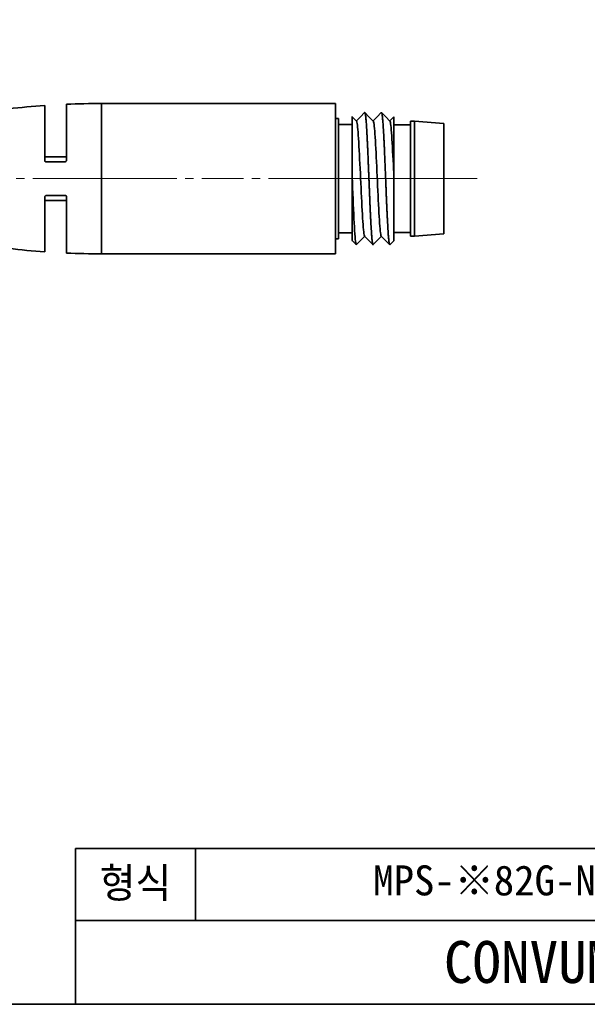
# Model space of a CAD drawing. Header units: millimetres. Extents: x 0 to 151, y 0 to 107.
# Tile 3 of 5: x 83 to 117, y 0 to 59. Entities that reach past the tile are written whole.
import ezdxf

# ---------------------------------------------------------------- set-up
doc = ezdxf.new("R2010")
doc.units = ezdxf.units.MM
doc.linetypes.add('CENTERX2', pattern=[4, 2.5, -0.5, 0.5, -0.5])
doc.layers.add('외형선', color=7, linetype='Continuous', lineweight=35)
doc.layers.add('중심선2', color=1, linetype='CENTERX2', lineweight=15)

msp = doc.modelspace()

# ---------------------------------------------------------------- linework, layer by layer
at = {"layer": '외형선'}
for p, q in [((84.31977984, 50.53266023), (84.31977984, 53.81336231)), ((85.61977984, 53.88718416), (85.61977796, 50.5327237)), ((101.71977984, 53.93266023), (87.71977984, 53.93266023)), ((87.71977984, 53.93266023), (87.71977984, 44.93266023)), ((101.71977984, 44.93266023), (101.71977984, 53.93266023)), ((101.91677984, 53.03266023), (101.71977984, 53.03266023)), ((101.91677984, 45.83266023), (101.91677984, 53.03266023)), ((102.71677984, 52.68266023), (101.91677984, 52.68266023)), ((106.21677984, 52.65766023), (105.21677984, 52.65766023)), ((106.46677984, 52.88266023), (106.21677984, 52.88266023)), ((106.21677984, 52.88266023), (106.21677984, 45.98266023)), ((108.21677984, 52.73266023), (106.46677984, 52.88266023)), ((106.46677984, 45.98266023), (106.46677984, 52.88266023)), ((108.21677984, 46.13266023), (108.21677984, 52.73266023)), ((85.61977984, 50.73266023), (84.31977984, 50.73266023)), ((102.71677984, 49.95555158), (102.71677984, 49.52999504)), ((84.31977984, 45.05195814), (84.31977761, 48.33259615)), ((84.31977984, 48.13266023), (85.61977984, 48.13266023)), ((85.61977984, 48.33266023), (85.61977984, 44.97813629)), ((101.91677984, 46.18266023), (102.71677984, 46.18266023)), ((105.21677984, 46.20766023), (106.21677984, 46.20766023)), ((106.21677984, 45.98266023), (106.46677984, 45.98266023)), ((106.46677984, 45.98266023), (108.21677984, 46.13266023)), ((101.71977984, 45.83266023), (101.91677984, 45.83266023)), ((87.71977984, 44.93266023), (101.71977984, 44.93266023)), ((86.1643008, 0), (86.1643008, 9.33446592)), ((150.7875264, 9.33446592), (86.1643008, 9.33446592)), ((93.3446592, 5.02625088), (93.3446592, 9.33446592)), ((150.7875264, 5.02625088), (86.1643008, 5.02625088))]:
    msp.add_line(p, q, dxfattribs=at)
msp.add_lwpolyline([(0, 0), (0, 106.62832224), (150.7875264, 106.62832224), (150.7875264, 0)], close=True, dxfattribs=at)
for points in [[(102.71677984, 53.15323097), (102.71677984, 53.14823996), (102.71677984, 53.11981984), (102.71677984, 53.06457163), (102.71677984, 52.98360143), (102.71677984, 52.8789971), (102.71677984, 52.75065839), (102.71677984, 52.59494519), (102.71677984, 52.4164435), (102.71677984, 52.21918847), (102.71677984, 52.0023637), (102.71677984, 51.76064286), (102.71677984, 51.50168593), (102.71677984, 51.23115463), (102.71677984, 50.94752168), (102.71677984, 50.64429237), (102.71677984, 50.33146703), (102.71677984, 49.95554937)], [(102.98989296, 52.87559871), (102.73203648, 53.13772072), (102.71827414, 53.1517118)], [(103.46924255, 53.38451257), (103.22662527, 53.13784822), (102.97926896, 52.88639767)], [(103.98926424, 52.87618895), (103.73143259, 53.13829101), (103.48871319, 53.38505863)], [(104.46922781, 53.38454876), (104.22664694, 53.13792199), (103.97921973, 52.88639908)], [(104.98992426, 52.87559755), (104.73208234, 53.13770774), (104.4896035, 53.38423382)], [(105.21514242, 53.12620232), (104.98034965, 52.88750088)], [(105.21677984, 49.70269697), (105.21677984, 49.99025863), (105.21677984, 50.27507977), (105.21677984, 50.56322146), (105.21677984, 50.84430207), (105.21677984, 51.10874984), (105.21677984, 51.36294059), (105.21677984, 51.61174119), (105.21677984, 51.84619973), (105.21677984, 52.06247237), (105.21677984, 52.26181099), (105.21677984, 52.44762915), (105.21677984, 52.6129292), (105.21677984, 52.75497518), (105.21677984, 52.87508315), (105.21677984, 52.97479443), (105.21677984, 53.04996827), (105.21677984, 53.09964842), (105.21677984, 53.1246771), (105.21677984, 53.12786669)], [(103.47233043, 45.9859348), (103.47009123, 45.98839162), (103.45646937, 46.01803282), (103.44284774, 46.07261045), (103.42958627, 46.14929925), (103.41633012, 46.24873642), (103.40271525, 46.37407969), (103.38908678, 46.52176183), (103.37582753, 46.68576776), (103.36258452, 46.86877965), (103.34897186, 47.07559184), (103.33533408, 47.29963336), (103.32208299, 47.53234125), (103.30885675, 47.77816825), (103.29523704, 48.04303432), (103.2815984, 48.31806669), (103.2683604, 48.5932133), (103.25513867, 48.87414529), (103.24150895, 49.16723487), (103.22787101, 49.46226728), (103.21463939, 49.74888136), (103.2014111, 50.03331687), (103.18777042, 50.32164318), (103.17413241, 50.60345304), (103.16090242, 50.86917765), (103.14766269, 51.12499681), (103.13401529, 51.37595784), (103.12038143, 51.6126744), (103.10714918, 51.82745764), (103.09389438, 52.02569972), (103.080246, 52.21085654), (103.0666217, 52.37566892), (103.05337854, 52.51519411), (103.04011387, 52.63338681), (103.02647524, 52.73175567), (103.01285694, 52.80600083), (102.9996023, 52.85445636), (102.98677997, 52.87876296)], [(104.47171262, 45.98660637), (104.46412586, 45.99829269), (104.45086447, 46.03742147), (104.43760738, 46.10007539), (104.42399202, 46.1886489), (104.41036433, 46.3009146), (104.39710464, 46.43206766), (104.38386018, 46.58398535), (104.37024774, 46.76086093), (104.35661062, 46.95726503), (104.34335845, 47.1655352), (104.33013094, 47.38945963), (104.31651209, 47.63459177), (104.30287332, 47.89287783), (104.28963427, 48.15473812), (104.27641269, 48.4254063), (104.26278396, 48.7111721), (104.249146, 49.00222053), (104.23591405, 49.28819522), (104.22268663, 49.57516533), (104.20904686, 49.86941416), (104.19540875, 50.16046172), (104.18217876, 50.43828316), (104.16894026, 50.70917111), (104.15529324, 50.97865572), (104.14165877, 51.23680798), (104.12842694, 51.4750664), (104.11517365, 51.69922014), (104.10152506, 51.91341434), (104.0878997, 52.10944018), (104.07465787, 52.28117079), (104.06139356, 52.43319158), (104.0477536, 52.56782468), (104.03413524, 52.67952976), (104.02088145, 52.76527935), (104.00761594, 52.82793871), (103.99398866, 52.86777882), (103.98617559, 52.87932895)], [(105.21014632, 49.84566228), (105.20352697, 49.98791197), (105.19027844, 50.26929497), (105.17661942, 50.55277362), (105.16297197, 50.82802714), (105.14973189, 51.0857012), (105.13647167, 51.33194665), (105.12281366, 51.57153435), (105.1091778, 51.79543433), (105.09593726, 51.99630533), (105.08267333, 52.1794404), (105.06903204, 52.34793465), (105.05541351, 52.49510607), (105.04216061, 52.61661934), (105.02889499, 52.71607396), (105.01526668, 52.79458606), (105.0016475, 52.84853795), (104.98838757, 52.87693606), (104.98682504, 52.87874778)], [(84.31977984, 50.53266023), (84.32578224, 50.49853616), (84.34314839, 50.46841366), (84.3698162, 50.4460367), (84.40205376, 50.43424383), (84.41977625, 50.43266023)], [(85.51977614, 50.43266023), (84.41977625, 50.43266023)], [(85.51977614, 50.43266023), (85.55205765, 50.43801276), (85.58081676, 50.45344853), (85.60301097, 50.47722939), (85.61648332, 50.50719582), (85.61977796, 50.5327237)], [(102.71677984, 45.73746456), (102.71677984, 45.74038336), (102.71677984, 45.76566297), (102.71677984, 45.81597025), (102.71677984, 45.89083142), (102.71677984, 45.99285662), (102.71677984, 46.1195077), (102.71677984, 46.26777738), (102.71677984, 46.43789879), (102.71677984, 46.63444162), (102.71677984, 46.85144901), (102.71677984, 47.08409081), (102.71677984, 47.33337815), (102.71677984, 47.60536167), (102.71677984, 47.89122135), (102.71677984, 48.18478395), (102.71677984, 48.48777857), (102.71677984, 48.80707267), (102.71677984, 49.13190356), (102.71677984, 49.52885741)], [(102.72535012, 49.52941507), (102.73863444, 49.20013939), (102.75184604, 48.87246722), (102.76544773, 48.53934629), (102.77912234, 48.2127616), (102.79237477, 47.90395905), (102.8055645, 47.60571613), (102.81920208, 47.31205005), (102.83288992, 47.0338943), (102.84610503, 46.78046699), (102.85929314, 46.54536585), (102.87296453, 46.32434134), (102.88663716, 46.1260471), (102.89982372, 45.95662117), (102.91303526, 45.81120862), (102.92671943, 45.68777263), (102.94035478, 45.59171043), (102.95957187, 45.50399132), (102.97270826, 45.47726942)], [(105.21676811, 49.70269458), (105.21014632, 49.84566228)], [(105.21677984, 49.70269213), (105.21677984, 49.41622483), (105.21677984, 49.12875111), (105.21677984, 48.83400801), (105.21677984, 48.5423996), (105.21677984, 48.26401851), (105.21677984, 47.99242418), (105.21677984, 47.722189), (105.21677984, 47.46280561), (105.21677984, 47.21805367), (105.21677984, 46.98736867), (105.21677984, 46.76640366), (105.21677984, 46.56331746), (105.21677984, 46.38185251), (105.21677984, 46.22033648), (105.21677984, 46.07610351), (105.21677984, 45.95492938), (105.21677984, 45.8588609), (105.21677984, 45.78655344), (105.21677984, 45.73741132), (105.21677984, 45.71410383), (105.21677984, 45.7120833)], [(84.41977536, 48.43266023), (84.3870122, 48.42713923), (84.35813474, 48.41139956), (84.33575396, 48.38687879), (84.32246628, 48.35568352), (84.31977761, 48.33259615)], [(84.41977536, 48.43266023), (85.51977614, 48.43266023)], [(85.61977984, 48.33266023), (85.61397333, 48.36623978), (85.59698269, 48.39621901), (85.57118333, 48.41843715), (85.54018496, 48.43055625), (85.51977614, 48.43266023)], [(103.46924649, 45.98906996), (103.7270828, 45.72695945), (103.96978736, 45.48020376)], [(104.4686103, 45.98975969), (104.72646514, 45.72764052), (104.96904888, 45.48101172)], [(102.71515308, 45.73911834), (102.72650276, 45.72758015), (102.96939123, 45.48064193)], [(102.98935692, 45.48082847), (103.23188684, 45.72740902), (103.47926454, 45.97888661)], [(103.98926138, 45.48080999), (104.23187746, 45.72747045), (104.47925475, 45.97893998)], [(104.98586437, 45.47731083), (104.97927545, 45.47390128)], [(104.98776914, 45.47924742), (105.21830852, 45.71363747)]]:
    msp.add_lwpolyline(points, dxfattribs=at)
for centre, start, end in [((87.71977984, 5.42287762), 94.0190965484, 99.1332390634), ((87.71977984, 5.42287762), 90, 92.4811232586), ((87.71977984, 93.44244283), 260.8667609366, 265.9809034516), ((87.71977984, 93.44244283), 267.5188767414, 270)]:
    msp.add_arc(centre, 48.50978261, start, end, dxfattribs=at)
for points in [[(103.47924426, 53.3914178), (103.47712342, 53.39141339), (103.47500053, 53.39034333), (103.47287244, 53.38820383)], [(104.47924693, 53.39140759), (104.47710807, 53.39140194), (104.47496687, 53.39033754), (104.47282692, 53.38820997)], [(102.98572085, 45.47713369), (102.98356208, 45.47495999), (102.98140092, 45.47388533), (102.97923579, 45.47390633)], [(103.98563909, 45.47712691), (103.9834846, 45.47497404), (103.98133454, 45.4739001), (103.97919149, 45.47390283)]]:
    msp.add_open_spline(points, degree=3, dxfattribs=at)
for points, knots in [([(103.97324767, 45.47668538), (103.97154416, 45.47828081), (103.96616187, 45.48549577), (103.95708785, 45.50922345), (103.94592144, 45.55738441), (103.93476125, 45.62414056), (103.92365085, 45.70962405), (103.91259417, 45.81351453), (103.90146962, 45.93506234), (103.89031071, 46.07306675), (103.87914664, 46.22796173), (103.86808452, 46.39866963), (103.85702363, 46.58381718), (103.84588753, 46.78222203), (103.83469948, 46.99430683), (103.82361488, 47.21835465), (103.81260482, 47.45243273), (103.80149252, 47.69614933), (103.79028908, 47.94914883), (103.77915609, 48.20939811), (103.76815734, 48.47452196), (103.75706787, 48.74505331), (103.74586436, 49.01943236), (103.73469505, 49.29557344), (103.72368559, 49.57116155), (103.71263298, 49.84713363), (103.7014623, 50.12124712), (103.69028978, 50.39151256), (103.67924044, 50.6564367), (103.66819942, 50.91660599), (103.65706329, 51.16962186), (103.64589051, 51.41346325), (103.63476761, 51.64779812), (103.62370609, 51.87212455), (103.6126045, 52.08446177), (103.60144885, 52.28295688), (103.59027348, 52.468116), (103.57919063, 52.63869085), (103.56813842, 52.79341106), (103.55702754, 52.93113721), (103.5458357, 53.05242067), (103.53472055, 53.15607715), (103.52370026, 53.241389), (103.51263364, 53.30803862), (103.50143527, 53.35611777), (103.49228722, 53.3798211), (103.48690716, 53.38702423), (103.48521782, 53.38861324)], [0, 0, 0, 0, 0.083594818, 0.2642936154, 0.4449924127, 0.62569121, 0.8063900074, 0.9870888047, 1.167787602, 1.3484863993, 1.5291851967, 1.709883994, 1.8905827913, 2.0712815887, 2.251980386, 2.4326791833, 2.6133779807, 2.794076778, 2.9747755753, 3.1554743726, 3.33617317, 3.5168719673, 3.6975707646, 3.878269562, 4.0589683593, 4.2396671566, 4.420365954, 4.6010647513, 4.7817635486, 4.962462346, 5.1431611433, 5.3238599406, 5.5045587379, 5.6852575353, 5.8659563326, 6.0466551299, 6.2273539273, 6.4080527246, 6.5887515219, 6.7694503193, 6.9501491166, 7.1308479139, 7.3115467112, 7.4922455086, 7.6729443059, 7.8536431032, 7.9365319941, 7.9365319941, 7.9365319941, 7.9365319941]), ([(104.97271996, 45.47727895), (104.97120523, 45.47883228), (104.96597361, 45.48603472), (104.95697928, 45.50925653), (104.94584313, 45.55738918), (104.93484255, 45.62414623), (104.92375298, 45.70959197), (104.91254951, 45.81340786), (104.90137985, 45.93479315), (104.89036988, 46.07261346), (104.8793173, 46.2272803), (104.86814651, 46.39773888), (104.85697319, 46.58264612), (104.84592251, 46.78087579), (104.83488094, 46.99290934), (104.82374482, 47.21699433), (104.81257163, 47.4512082), (104.80144752, 47.69513088), (104.79038535, 47.94842349), (104.77928393, 48.20896751), (104.76812819, 48.47431411), (104.75695197, 48.74498304), (104.74586838, 49.01944522), (104.7348163, 49.29563542), (104.72370585, 49.57125738), (104.71251382, 49.84728242), (104.70139782, 50.12145695), (104.69037692, 50.39177498), (104.67930914, 50.65675371), (104.66810946, 50.91694924), (104.65694495, 51.1699742), (104.64592227, 51.41376255), (104.63487706, 51.64799356), (104.62368642, 51.87214896), (104.6124918, 52.08431099), (104.6014515, 52.28263037), (104.59042484, 52.46759608), (104.57927976, 52.63802377), (104.56808966, 52.79267418), (104.55701323, 52.93045393), (104.54597794, 53.05182186), (104.53487311, 53.15560684), (104.5236908, 53.24104889), (104.51255884, 53.30785931), (104.50148605, 53.35604752), (104.49261849, 53.37924565), (104.48741526, 53.38643582), (104.48592277, 53.38797657)], [0, 0, 0, 0, 0.0740135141, 0.255131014, 0.4362485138, 0.6173660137, 0.7984835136, 0.9796010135, 1.1607185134, 1.3418360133, 1.5229535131, 1.704071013, 1.8851885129, 2.0663060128, 2.2474235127, 2.4285410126, 2.6096585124, 2.7907760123, 2.9718935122, 3.1530110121, 3.334128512, 3.5152460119, 3.6963635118, 3.8774810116, 4.0585985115, 4.2397160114, 4.4208335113, 4.6019510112, 4.7830685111, 4.9641860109, 5.1453035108, 5.3264210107, 5.5075385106, 5.6886560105, 5.8697735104, 6.0508910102, 6.2320085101, 6.41312601, 6.5942435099, 6.7753610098, 6.9564785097, 7.1375960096, 7.3187135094, 7.4998310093, 7.6809485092, 7.8620660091, 7.9348170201, 7.9348170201, 7.9348170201, 7.9348170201])]:
    msp.add_open_spline(points, degree=3, knots=knots, dxfattribs=at)
at = {"layer": '중심선2'}
for p, q in [((75.61563439, 49.43266023), (89.71977984, 49.43266023)), ((85.71977984, 49.43266023), (103.71977984, 49.43266023)), ((103.91677984, 49.43266023), (99.71977984, 49.43266023)), ((104.71677984, 49.43266023), (99.91677984, 49.43266023)), ((108.21677984, 49.43266023), (103.21677984, 49.43266023)), ((108.46677984, 49.43266023), (104.21677984, 49.43266023)), ((110.21677984, 49.43266023), (104.46677984, 49.43266023))]:
    msp.add_line(p, q, dxfattribs=at)

# ---------------------------------------------------------------- texts
at = {"layer": '외형선', "char_height": 1.7950896, "attachment_point": 5}
for s, insert, width in [('형식', (89.75448, 7.1803584), 7.1803584), ('MPS-※82G-N(P)C', (113.0906448, 7.1803584), 39.4919712)]:
    msp.add_mtext(s, dxfattribs=dict(at, insert=insert, width=width))
at = {"layer": '외형선', "color": 1, "insert": (118.4759136, 2.51312544), "char_height": 2.51312544, "width": 64.6232256, "attachment_point": 5}
msp.add_mtext('CONVUM KOREA', dxfattribs=at)

doc.saveas('drawing.dxf')
